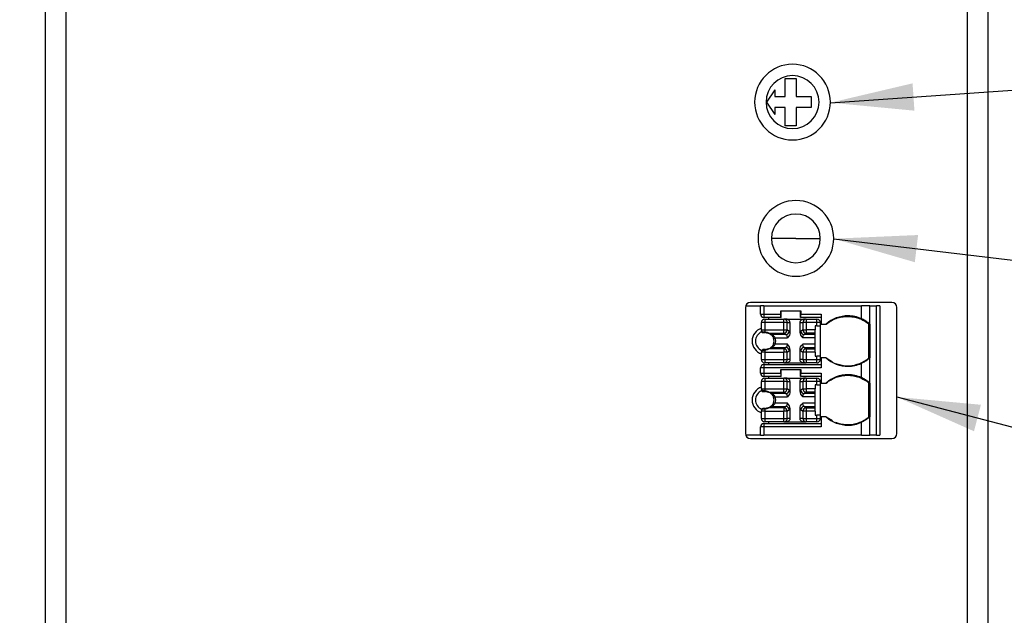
# Model space of a CAD drawing. Header units: millimetres. Extents: x 0 to 419, y 0 to 324.
# Tile 9 of 35: x 55 to 113, y 142 to 178. Entities that reach past the tile are written whole.
import ezdxf

# ---------------------------------------------------------------- set-up
doc = ezdxf.new("R2010")
doc.units = ezdxf.units.MM
doc.header["$LTSCALE"] = 1.5
doc.layers.add('DIMENSIONS', color=140, linetype='Continuous', lineweight=25)
doc.styles.add('SLDTEXTSTYLE0', font='TXT', dxfattribs={"width": 0.7})
doc.dimstyles.new('SLDDIMSTYLE1', dxfattribs={"dimtxt": 3.237012, "dimasz": 4.953, "dimexe": 0, "dimexo": 0.0625, "dimgap": 0.809253, "dimtad": 0, "dimtih": 1, "dimtoh": 1, "dimdec": 1, "dimrnd": 1e-09, "dimzin": 12, "dimdsep": 46, "dimtxsty": 'SLDTEXTSTYLE0', "dimsah": 1, "dimcen": 0.09, "dimadec": 0, "dimazin": 3, "dimtfac": 1, "dimtdec": 1, "dimtofl": 0, "dimtmove": 0, "dimatfit": 3, "dimfxl": 0, "dimfrac": 2, "dimtolj": 1, "dimtzin": 12, "dimarcsym": 0})
doc.dimstyles.new('SLDDIMSTYLE2', dxfattribs={"dimtxt": 0.18, "dimasz": 4.953, "dimexe": 0, "dimexo": 0.0625, "dimgap": 0, "dimtad": 0, "dimtih": 1, "dimtoh": 1, "dimdec": 0, "dimrnd": 1e-09, "dimzin": 0, "dimdsep": 46, "dimtxsty": 'Standard', "dimsah": 1, "dimcen": 0.09, "dimadec": 0, "dimazin": 0, "dimtfac": 4.953, "dimtdec": 0, "dimtofl": 0, "dimtmove": 0, "dimatfit": 3, "dimfxl": 0, "dimfrac": 2, "dimtolj": 1, "dimtzin": 0, "dimarcsym": 0})

# ---------------------------------------------------------------- blocks, each defined once
blk = doc.blocks.new('_D_1')
at = {"layer": 'DIMENSIONS'}
for p, q in [((54.585, 208.309), (36.328, 208.309)), ((41.09, 208.309), (41.09, 163.074)), ((36.281, 157.205), (35.194, 157.205)), ((35.194, 157.205), (35.194, 152.06)), ((45.9, 157.205), (46.987, 157.205)), ((46.987, 157.205), (46.987, 152.06)), ((35.194, 152.06), (36.281, 152.06)), ((46.987, 152.06), (45.9, 152.06)), ((41.09, 84.709), (41.09, 151.336)), ((54.585, 84.709), (36.328, 84.709))]:
    blk.add_line(p, q, dxfattribs=at)
for points in [[(41.09, 208.309), (40.328, 203.356), (41.852, 203.356)], [(41.09, 84.709), (41.852, 89.662), (40.328, 89.662)]]:
    blk.add_solid(points, dxfattribs=at)
at = {"layer": 'DIMENSIONS', "char_height": 3.175, "attachment_point": 1, "style": 'SLDTEXTSTYLE0'}
for s, insert in [('123.6', (34.934, 162.022)), ('4.87', (36.281, 156.153))]:
    blk.add_mtext(s, dxfattribs=dict(at, insert=insert))
blk = doc.blocks.new('_D_2')
at = {"layer": 'DIMENSIONS'}
for p, q in [((71.185, 210.307), (21.469, 210.307)), ((26.232, 210.307), (26.232, 163.074)), ((21.422, 157.205), (20.335, 157.205)), ((20.335, 157.205), (20.335, 152.06)), ((31.041, 157.205), (32.128, 157.205)), ((32.128, 157.205), (32.128, 152.06)), ((20.335, 152.06), (21.422, 152.06)), ((32.128, 152.06), (31.041, 152.06)), ((26.232, 79.509), (26.232, 151.336)), ((75.185, 79.509), (21.469, 79.509))]:
    blk.add_line(p, q, dxfattribs=at)
for points in [[(26.232, 210.307), (25.47, 205.354), (26.994, 205.354)], [(26.232, 79.509), (26.994, 84.462), (25.47, 84.462)]]:
    blk.add_solid(points, dxfattribs=at)
at = {"layer": 'DIMENSIONS', "char_height": 3.175, "attachment_point": 1, "style": 'SLDTEXTSTYLE0'}
for s, insert in [('130.8', (20.076, 162.022)), ('5.15', (21.422, 156.153))]:
    blk.add_mtext(s, dxfattribs=dict(at, insert=insert))

msp = doc.modelspace()

# ---------------------------------------------------------------- linework, layer by layer
for p, q in [((56.09, 85.909), (56.09, 207.109)), ((57.29, 207.109), (57.29, 85.909)), ((110.89, 85.909), (110.89, 207.109)), ((112.09, 207.109), (112.09, 85.909)), ((100.05, 174.209), (100.7, 174.209)), ((100.05, 173.134), (100.05, 174.209)), ((100.7, 174.209), (100.7, 173.134)), ((99.43, 173.544), (98.95, 172.809)), ((99.43, 173.544), (99.43, 173.134)), ((98.95, 172.809), (99.43, 172.074)), ((99.43, 173.134), (100.05, 173.134)), ((100.7, 173.134), (101.59, 173.134)), ((101.59, 173.134), (101.59, 172.484)), ((99.43, 172.484), (99.43, 172.074)), ((100.05, 172.484), (99.43, 172.484)), ((100.05, 171.409), (100.05, 172.484)), ((100.7, 172.484), (100.7, 171.409)), ((101.59, 172.484), (100.7, 172.484)), ((100.7, 171.409), (100.05, 171.409)), ((100.69, 164.709), (99.24, 164.709)), ((100.69, 164.709), (102.14, 164.709)), ((97.69, 160.609), (97.69, 153.109)), ((97.707, 160.709), (98.59, 160.709)), ((106.39, 160.909), (97.99, 160.909)), ((98.59, 160.209), (98.59, 160.709)), ((98.79, 160.709), (98.59, 160.709)), ((98.79, 160.709), (98.79, 160.209)), ((98.79, 160.709), (104.59, 160.709)), ((99.787, 160.209), (99.787, 160.409)), ((99.787, 160.409), (100.993, 160.409)), ((99.825, 160.009), (99.825, 160.409)), ((100.955, 160.009), (100.955, 160.409)), ((100.993, 160.409), (100.993, 160.209)), ((104.59, 159.937), (104.59, 160.709)), ((105.09, 160.709), (104.59, 160.709)), ((105.09, 159.609), (105.09, 160.709)), ((105.09, 160.709), (105.49, 160.709)), ((105.49, 153.009), (105.49, 160.709)), ((105.69, 160.709), (105.49, 160.709)), ((105.69, 160.709), (105.69, 153.009)), ((106.69, 153.109), (106.69, 160.609)), ((98.59, 160.209), (98.79, 160.209)), ((98.79, 160.209), (98.79, 160.009)), ((98.79, 160.209), (99.787, 160.209)), ((99.791, 160.009), (98.79, 160.009)), ((98.84, 159.909), (98.84, 159.709)), ((98.84, 159.909), (99.984, 159.909)), ((99.09, 159.909), (99.09, 160.009)), ((99.791, 160.009), (99.825, 160.009)), ((99.984, 159.709), (99.984, 159.909)), ((100.134, 159.909), (99.984, 159.909)), ((100.134, 159.909), (101.146, 159.909)), ((100.955, 160.009), (100.989, 160.009)), ((102.19, 160.009), (100.989, 160.009)), ((100.993, 160.209), (102.19, 160.209)), ((101.296, 159.909), (101.146, 159.909)), ((101.296, 159.909), (101.296, 159.709)), ((101.296, 159.909), (101.94, 159.909)), ((101.94, 159.709), (101.94, 159.909)), ((102.19, 160.209), (102.19, 159.609)), ((98.64, 159.275), (98.64, 159.709)), ((98.84, 159.709), (98.64, 159.709)), ((98.64, 159.275), (98.84, 159.275)), ((98.64, 159.275), (98.64, 159.209)), ((98.641, 159.193), (98.64, 159.209)), ((98.84, 159.709), (98.84, 159.275)), ((99.984, 159.709), (98.84, 159.709)), ((98.84, 159.275), (98.84, 159.143)), ((98.84, 159.275), (99.984, 159.275)), ((99.984, 159.275), (99.984, 159.709)), ((99.984, 159.079), (99.984, 159.275)), ((100.178, 159.275), (100.178, 159.709)), ((100.178, 159.709), (100.34, 159.709)), ((100.296, 159.186), (100.178, 159.275)), ((100.34, 159.709), (100.34, 159.107)), ((100.94, 159.107), (100.94, 159.709)), ((100.94, 159.709), (101.102, 159.709)), ((101.102, 159.275), (100.984, 159.186)), ((101.102, 159.709), (101.102, 159.275)), ((101.296, 159.709), (101.296, 159.275)), ((101.94, 159.709), (101.296, 159.709)), ((101.84, 159.275), (101.296, 159.275)), ((101.296, 159.275), (101.296, 159.079)), ((101.94, 159.509), (101.84, 159.509)), ((101.84, 159.509), (101.84, 159.275)), ((101.84, 159.079), (101.84, 159.275)), ((101.94, 159.509), (101.94, 159.709)), ((102.14, 159.709), (101.94, 159.709)), ((101.94, 159.509), (102.14, 159.509)), ((102.14, 159.709), (102.14, 159.509)), ((102.14, 159.509), (102.14, 157.709)), ((102.19, 159.609), (102.49, 159.609)), ((105.036, 157.609), (105.036, 159.609)), ((105.09, 159.609), (105.09, 157.609)), ((98.653, 159.173), (98.703, 159.116)), ((98.742, 159.109), (98.683, 159.139)), ((98.84, 159.143), (98.692, 159.143)), ((98.706, 159.117), (98.73, 159.116)), ((98.766, 159.109), (98.84, 159.109)), ((98.84, 159.143), (98.89, 159.143)), ((98.84, 159.143), (98.84, 159.109)), ((98.89, 159.109), (98.84, 159.109)), ((98.89, 159.109), (98.89, 159.143)), ((99.084, 159.079), (99.984, 159.079)), ((100.102, 158.99), (99.252, 158.99)), ((99.461, 158.793), (100.184, 158.793)), ((99.984, 159.079), (100.102, 158.99)), ((101.84, 158.793), (101.096, 158.793)), ((101.178, 158.99), (101.296, 159.079)), ((101.84, 158.99), (101.178, 158.99)), ((101.84, 159.079), (101.296, 159.079)), ((101.84, 158.99), (101.84, 159.079)), ((101.84, 158.793), (101.84, 158.99)), ((101.84, 158.425), (101.84, 158.793)), ((98.692, 158.075), (98.84, 158.075)), ((98.84, 158.109), (98.766, 158.109)), ((98.84, 158.109), (98.84, 158.075)), ((98.84, 158.109), (98.89, 158.109)), ((98.84, 158.075), (98.84, 157.943)), ((98.89, 158.075), (98.84, 158.075)), ((98.89, 158.075), (98.89, 158.109)), ((99.984, 158.14), (99.084, 158.14)), ((99.252, 158.229), (100.102, 158.229)), ((99.366, 158.456), (99.461, 158.425)), ((100.184, 158.425), (99.461, 158.425)), ((100.102, 158.229), (99.984, 158.14)), ((100.178, 157.943), (100.296, 158.032)), ((100.34, 158.112), (100.34, 157.509)), ((100.94, 157.509), (100.94, 158.112)), ((100.984, 158.032), (101.102, 157.943)), ((101.84, 158.425), (101.096, 158.425)), ((101.296, 158.14), (101.178, 158.229)), ((101.178, 158.229), (101.84, 158.229)), ((101.296, 158.14), (101.296, 157.943)), ((101.296, 158.14), (101.84, 158.14)), ((101.84, 158.229), (101.84, 158.425)), ((101.84, 158.14), (101.84, 158.229)), ((101.84, 157.943), (101.84, 158.14)), ((98.64, 158.009), (98.64, 157.943)), ((98.64, 157.509), (98.64, 157.943)), ((98.64, 157.509), (98.84, 157.509)), ((98.84, 157.943), (99.984, 157.943)), ((98.84, 157.943), (98.84, 157.509)), ((98.84, 157.509), (99.984, 157.509)), ((98.84, 157.509), (98.84, 157.309)), ((99.984, 157.509), (99.984, 157.943)), ((99.984, 157.309), (99.984, 157.509)), ((100.178, 157.509), (100.178, 157.943)), ((100.34, 157.509), (100.178, 157.509)), ((101.102, 157.509), (100.94, 157.509)), ((101.102, 157.943), (101.102, 157.509)), ((101.84, 157.943), (101.296, 157.943)), ((101.296, 157.943), (101.296, 157.509)), ((101.296, 157.509), (101.296, 157.309)), ((101.296, 157.509), (101.94, 157.509)), ((101.84, 157.943), (101.84, 157.709)), ((101.84, 157.709), (101.94, 157.709)), ((101.94, 157.509), (101.94, 157.709)), ((102.14, 157.709), (101.94, 157.709)), ((101.94, 157.309), (101.94, 157.509)), ((101.94, 157.509), (102.14, 157.509)), ((102.14, 157.709), (102.14, 157.509)), ((102.19, 157.609), (102.19, 157.009)), ((102.49, 157.609), (102.19, 157.609)), ((102.497, 157.609), (102.872, 157.384)), ((105.09, 157.609), (105.036, 157.609)), ((105.09, 156.109), (105.09, 157.609)), ((98.79, 157.009), (98.59, 157.009)), ((98.59, 156.709), (98.59, 157.009)), ((98.79, 157.209), (98.79, 157.009)), ((98.79, 157.209), (102.19, 157.209)), ((98.79, 157.009), (98.79, 156.709)), ((102.19, 157.009), (98.79, 157.009)), ((99.984, 157.309), (98.84, 157.309)), ((99.09, 157.209), (99.09, 157.309)), ((99.787, 156.709), (99.787, 156.909)), ((99.787, 156.909), (100.993, 156.909)), ((99.825, 156.509), (99.825, 156.909)), ((99.984, 157.309), (100.134, 157.309)), ((100.134, 157.309), (101.146, 157.309)), ((100.955, 156.509), (100.955, 156.909)), ((100.993, 156.909), (100.993, 156.709)), ((101.146, 157.309), (101.296, 157.309)), ((101.94, 157.309), (101.296, 157.309)), ((104.59, 156.437), (104.59, 157.282)), ((98.59, 156.709), (98.79, 156.709)), ((98.79, 156.709), (98.79, 156.509)), ((98.79, 156.709), (99.787, 156.709)), ((99.791, 156.509), (98.79, 156.509)), ((98.84, 156.409), (98.84, 156.209)), ((98.84, 156.409), (99.984, 156.409)), ((99.09, 156.409), (99.09, 156.509)), ((99.791, 156.509), (99.825, 156.509)), ((99.984, 156.209), (99.984, 156.409)), ((100.134, 156.409), (99.984, 156.409)), ((100.134, 156.409), (101.146, 156.409)), ((100.955, 156.509), (100.989, 156.509)), ((102.19, 156.509), (100.989, 156.509)), ((100.993, 156.709), (102.19, 156.709)), ((101.296, 156.409), (101.146, 156.409)), ((101.296, 156.409), (101.296, 156.209)), ((101.296, 156.409), (101.94, 156.409)), ((101.94, 156.209), (101.94, 156.409)), ((102.19, 156.709), (102.19, 156.109)), ((98.84, 156.209), (98.64, 156.209)), ((98.64, 155.775), (98.64, 156.209)), ((98.64, 155.775), (98.84, 155.775)), ((98.64, 155.775), (98.64, 155.709)), ((98.641, 155.693), (98.64, 155.709)), ((98.653, 155.673), (98.703, 155.616)), ((98.84, 156.209), (98.84, 155.775)), ((99.984, 156.209), (98.84, 156.209)), ((98.84, 155.775), (99.984, 155.775)), ((98.84, 155.775), (98.84, 155.643)), ((99.984, 155.775), (99.984, 156.209)), ((99.984, 155.579), (99.984, 155.775)), ((100.178, 155.775), (100.178, 156.209)), ((100.178, 156.209), (100.34, 156.209)), ((100.296, 155.686), (100.178, 155.775)), ((100.34, 156.209), (100.34, 155.607)), ((100.94, 156.209), (101.102, 156.209)), ((100.94, 155.607), (100.94, 156.209)), ((101.102, 155.775), (100.984, 155.686)), ((101.102, 156.209), (101.102, 155.775)), ((101.296, 156.209), (101.296, 155.775)), ((101.94, 156.209), (101.296, 156.209)), ((101.84, 155.775), (101.296, 155.775)), ((101.296, 155.775), (101.296, 155.579)), ((101.94, 156.009), (101.84, 156.009)), ((101.84, 156.009), (101.84, 155.775)), ((101.84, 155.579), (101.84, 155.775)), ((101.94, 156.009), (101.94, 156.209)), ((102.14, 156.209), (101.94, 156.209)), ((101.94, 156.009), (102.14, 156.009)), ((102.14, 156.209), (102.14, 156.009)), ((102.14, 156.009), (102.14, 154.209)), ((102.19, 156.109), (102.49, 156.109)), ((105.036, 154.109), (105.036, 156.109)), ((105.09, 156.109), (105.09, 154.109)), ((98.742, 155.609), (98.683, 155.639)), ((98.84, 155.643), (98.692, 155.643)), ((98.706, 155.617), (98.73, 155.616)), ((98.766, 155.609), (98.84, 155.609)), ((98.84, 155.643), (98.89, 155.643)), ((98.84, 155.643), (98.84, 155.609)), ((98.89, 155.609), (98.84, 155.609)), ((98.89, 155.609), (98.89, 155.643)), ((99.084, 155.579), (99.984, 155.579)), ((100.102, 155.49), (99.252, 155.49)), ((99.366, 155.263), (99.461, 155.293)), ((99.461, 155.293), (100.184, 155.293)), ((99.984, 155.579), (100.102, 155.49)), ((101.84, 155.293), (101.096, 155.293)), ((101.178, 155.49), (101.296, 155.579)), ((101.84, 155.49), (101.178, 155.49)), ((101.84, 155.579), (101.296, 155.579)), ((101.84, 155.49), (101.84, 155.579)), ((101.84, 155.293), (101.84, 155.49)), ((101.84, 154.925), (101.84, 155.293)), ((98.64, 154.509), (98.64, 154.443)), ((98.692, 154.575), (98.84, 154.575)), ((98.84, 154.609), (98.766, 154.609)), ((98.84, 154.609), (98.84, 154.575)), ((98.84, 154.609), (98.89, 154.609)), ((98.84, 154.575), (98.84, 154.443)), ((98.89, 154.575), (98.84, 154.575)), ((98.89, 154.575), (98.89, 154.609)), ((99.984, 154.64), (99.084, 154.64)), ((99.252, 154.729), (100.102, 154.729)), ((99.366, 154.956), (99.461, 154.925)), ((100.184, 154.925), (99.461, 154.925)), ((100.102, 154.729), (99.984, 154.64)), ((100.178, 154.443), (100.296, 154.532)), ((100.34, 154.612), (100.34, 154.009)), ((100.94, 154.009), (100.94, 154.612)), ((100.984, 154.532), (101.102, 154.443)), ((101.84, 154.925), (101.096, 154.925)), ((101.296, 154.64), (101.178, 154.729)), ((101.178, 154.729), (101.84, 154.729)), ((101.296, 154.64), (101.296, 154.443)), ((101.296, 154.64), (101.84, 154.64)), ((101.84, 154.729), (101.84, 154.925)), ((101.84, 154.64), (101.84, 154.729)), ((101.84, 154.443), (101.84, 154.64)), ((98.64, 154.009), (98.64, 154.443)), ((98.64, 154.009), (98.84, 154.009)), ((98.84, 154.443), (99.984, 154.443)), ((98.84, 154.443), (98.84, 154.009)), ((98.84, 154.009), (99.984, 154.009)), ((98.84, 154.009), (98.84, 153.809)), ((99.984, 154.009), (99.984, 154.443)), ((99.984, 153.809), (99.984, 154.009)), ((100.178, 154.009), (100.178, 154.443)), ((100.34, 154.009), (100.178, 154.009)), ((101.102, 154.009), (100.94, 154.009)), ((101.102, 154.443), (101.102, 154.009)), ((101.84, 154.443), (101.296, 154.443)), ((101.296, 154.443), (101.296, 154.009)), ((101.296, 154.009), (101.94, 154.009)), ((101.296, 154.009), (101.296, 153.809)), ((101.84, 154.443), (101.84, 154.209)), ((101.84, 154.209), (101.94, 154.209)), ((101.94, 154.009), (101.94, 154.209)), ((102.14, 154.209), (101.94, 154.209)), ((101.94, 154.009), (102.14, 154.009)), ((101.94, 153.809), (101.94, 154.009)), ((102.14, 154.209), (102.14, 154.009)), ((102.19, 154.109), (102.19, 153.509)), ((102.49, 154.109), (102.19, 154.109)), ((102.497, 154.109), (102.872, 153.884)), ((105.09, 154.109), (105.036, 154.109)), ((105.09, 153.009), (105.09, 154.109)), ((98.59, 153.009), (98.59, 153.509)), ((98.79, 153.509), (98.59, 153.509)), ((98.79, 153.709), (98.79, 153.509)), ((98.79, 153.709), (102.19, 153.709)), ((98.79, 153.509), (98.79, 153.009)), ((102.19, 153.509), (98.79, 153.509)), ((99.984, 153.809), (98.84, 153.809)), ((99.09, 153.709), (99.09, 153.809)), ((99.984, 153.809), (100.134, 153.809)), ((100.134, 153.809), (101.146, 153.809)), ((101.146, 153.809), (101.296, 153.809)), ((101.94, 153.809), (101.296, 153.809)), ((104.59, 153.009), (104.59, 153.782)), ((98.59, 153.009), (97.707, 153.009)), ((97.99, 152.809), (106.39, 152.809)), ((98.59, 153.009), (98.79, 153.009)), ((104.59, 153.009), (98.79, 153.009)), ((104.59, 153.009), (105.09, 153.009)), ((105.49, 153.009), (105.09, 153.009)), ((105.49, 153.009), (105.69, 153.009))]:
    msp.add_line(p, q)
at = {"flags": 128}
for points in [[(100.178, 159.709), (100.167, 159.709), (100.152, 159.709), (100.131, 159.709), (100.107, 159.709), (100.079, 159.709), (100.049, 159.709), (100.017, 159.709), (99.984, 159.709)], [(99.984, 159.275), (100.017, 159.275), (100.049, 159.275), (100.079, 159.275), (100.107, 159.275), (100.131, 159.275), (100.152, 159.275), (100.167, 159.275), (100.178, 159.275)], [(101.296, 159.709), (101.263, 159.709), (101.231, 159.709), (101.201, 159.709), (101.173, 159.709), (101.149, 159.709), (101.129, 159.709), (101.113, 159.709), (101.102, 159.709)], [(101.102, 159.275), (101.113, 159.275), (101.129, 159.275), (101.149, 159.275), (101.173, 159.275), (101.201, 159.275), (101.231, 159.275), (101.263, 159.275), (101.296, 159.275)], [(99.366, 158.763), (99.368, 158.763), (99.373, 158.765), (99.382, 158.768), (99.394, 158.772), (99.408, 158.776), (99.425, 158.782), (99.443, 158.787), (99.461, 158.793)], [(99.984, 158.14), (99.984, 158.131), (99.984, 158.116), (99.984, 158.096), (99.984, 158.071), (99.984, 158.043), (99.984, 158.011), (99.984, 157.978), (99.984, 157.943)], [(98.84, 157.943), (98.801, 157.943), (98.764, 157.943), (98.729, 157.943), (98.699, 157.943), (98.674, 157.943), (98.655, 157.943), (98.644, 157.943), (98.64, 157.943)], [(100.178, 157.943), (100.167, 157.943), (100.152, 157.943), (100.131, 157.943), (100.107, 157.943), (100.079, 157.943), (100.049, 157.943), (100.017, 157.943), (99.984, 157.943)], [(99.984, 157.509), (100.017, 157.509), (100.049, 157.509), (100.079, 157.509), (100.107, 157.509), (100.131, 157.509), (100.152, 157.509), (100.167, 157.509), (100.178, 157.509)], [(101.296, 157.943), (101.263, 157.943), (101.231, 157.943), (101.201, 157.943), (101.173, 157.943), (101.149, 157.943), (101.129, 157.943), (101.113, 157.943), (101.102, 157.943)], [(101.102, 157.509), (101.113, 157.509), (101.129, 157.509), (101.149, 157.509), (101.173, 157.509), (101.201, 157.509), (101.231, 157.509), (101.263, 157.509), (101.296, 157.509)], [(100.178, 156.209), (100.167, 156.209), (100.152, 156.209), (100.131, 156.209), (100.107, 156.209), (100.079, 156.209), (100.049, 156.209), (100.017, 156.209), (99.984, 156.209)], [(99.984, 155.775), (100.017, 155.775), (100.049, 155.775), (100.079, 155.775), (100.107, 155.775), (100.131, 155.775), (100.152, 155.775), (100.167, 155.775), (100.178, 155.775)], [(101.296, 156.209), (101.263, 156.209), (101.231, 156.209), (101.201, 156.209), (101.173, 156.209), (101.149, 156.209), (101.129, 156.209), (101.113, 156.209), (101.102, 156.209)], [(101.102, 155.775), (101.113, 155.775), (101.129, 155.775), (101.149, 155.775), (101.173, 155.775), (101.201, 155.775), (101.231, 155.775), (101.263, 155.775), (101.296, 155.775)], [(99.984, 154.64), (99.984, 154.631), (99.984, 154.616), (99.984, 154.596), (99.984, 154.571), (99.984, 154.543), (99.984, 154.511), (99.984, 154.478), (99.984, 154.443)], [(98.84, 154.443), (98.801, 154.443), (98.764, 154.443), (98.729, 154.443), (98.699, 154.443), (98.674, 154.443), (98.655, 154.443), (98.644, 154.443), (98.64, 154.443)], [(100.178, 154.443), (100.167, 154.443), (100.152, 154.443), (100.131, 154.443), (100.107, 154.443), (100.079, 154.443), (100.049, 154.443), (100.017, 154.443), (99.984, 154.443)], [(99.984, 154.009), (100.017, 154.009), (100.049, 154.009), (100.079, 154.009), (100.107, 154.009), (100.131, 154.009), (100.152, 154.009), (100.167, 154.009), (100.178, 154.009)], [(101.296, 154.443), (101.263, 154.443), (101.231, 154.443), (101.201, 154.443), (101.173, 154.443), (101.149, 154.443), (101.129, 154.443), (101.113, 154.443), (101.102, 154.443)], [(101.102, 154.009), (101.113, 154.009), (101.129, 154.009), (101.149, 154.009), (101.173, 154.009), (101.201, 154.009), (101.231, 154.009), (101.263, 154.009), (101.296, 154.009)]]:
    msp.add_lwpolyline(points, dxfattribs=at)
for centre, radius, start, end in [((100.49, 172.809), 2.25, 90, 270), ((100.49, 172.809), 2.25, 270, 90), ((100.49, 172.809), 1.575, 0, 180), ((100.49, 172.809), 1.575, 180, 0), ((100.69, 164.709), 2.25, 90, 270), ((100.69, 164.709), 2.25, 270, 90), ((100.69, 164.709), 1.45, 0, 180), ((100.69, 164.709), 1.45, 180, 0), ((97.99, 160.609), 0.3, 90, 180), ((106.39, 160.609), 0.3, 0, 90), ((98.79, 160.209), 0.2, 180, 270), ((98.84, 159.709), 0.2, 90, 180), ((99.981, 159.712), 0.197, 359.145, 89.11859), ((101.299, 159.712), 0.197, 90.88141, 180.855), ((101.94, 159.709), 0.2, 0, 90), ((103.79, 158.169), 1.94, 90, 132.07501), ((103.79, 158.169), 1.94, 65.64613, 90), ((98.89, 158.609), 0.8, 108.20928, 180), ((98.835, 159.275), 0.195, 180.07325, 222.767), ((99.972, 159.284), 0.206, 273.31961, 357.42659), ((100.09, 159.196), 0.206, 273.31916, 357.4279), ((101.19, 159.196), 0.206, 182.57324, 266.67963), ((101.308, 159.284), 0.206, 182.57278, 266.6804), ((98.89, 158.609), 0.8, 180, 251.79072), ((98.89, 158.609), 0.6, 113.29027, 180), ((98.89, 158.609), 0.6, 180, 247.35375), ((98.74, 159.209), 0.1, 216.90396, 270), ((98.766, 159.207), 0.0981, 220.78073, 269.91342), ((98.89, 158.609), 0.5, 0, 17.85994), ((98.89, 158.609), 0.5, 342.13994, 0), ((98.89, 158.609), 0.6, 342.13996, 17.85994), ((98.835, 157.943), 0.195, 137.233, 179.92675), ((98.766, 158.011), 0.0981, 90.08644, 139.21927), ((99.972, 157.934), 0.206, 2.5728, 86.68033), ((100.09, 158.023), 0.206, 2.57331, 86.67946), ((101.19, 158.023), 0.206, 93.31958, 177.42672), ((101.308, 157.934), 0.206, 93.31961, 177.42665), ((98.84, 157.509), 0.2, 180, 270), ((99.981, 157.506), 0.197, 270.88141, 0.85506), ((101.299, 157.506), 0.197, 179.14502, 269.11859), ((101.94, 157.509), 0.2, 270, 0), ((103.79, 159.049), 1.94, 227.92505, 270), ((98.79, 157.009), 0.2, 90, 180), ((103.79, 159.049), 1.94, 270, 294.35387), ((98.79, 156.709), 0.2, 180, 270), ((98.84, 156.209), 0.2, 90, 180), ((99.981, 156.212), 0.197, 359.145, 89.11859), ((101.299, 156.212), 0.197, 90.88141, 180.855), ((101.94, 156.209), 0.2, 0, 90), ((103.79, 154.669), 1.94, 90, 132.07501), ((103.79, 154.669), 1.94, 65.64613, 90), ((98.89, 155.109), 0.8, 108.20928, 180), ((98.835, 155.775), 0.195, 180.07325, 222.767), ((99.972, 155.784), 0.206, 273.31961, 357.42659), ((100.09, 155.696), 0.206, 273.31916, 357.4279), ((101.19, 155.696), 0.206, 182.57324, 266.67963), ((101.308, 155.784), 0.206, 182.57278, 266.6804), ((98.89, 155.109), 0.8, 180, 251.79072), ((98.89, 155.109), 0.6, 113.29027, 180), ((98.89, 155.109), 0.6, 180, 247.35375), ((98.74, 155.709), 0.1, 216.90396, 270), ((98.766, 155.707), 0.0981, 220.78073, 269.91342), ((98.89, 155.109), 0.5, 0, 17.85994), ((98.89, 155.109), 0.5, 342.1399, 0), ((98.89, 155.109), 0.6, 342.13996, 17.85994), ((98.835, 154.443), 0.195, 137.233, 179.92675), ((98.766, 154.511), 0.0981, 90.08644, 139.21927), ((99.972, 154.434), 0.206, 2.5728, 86.68033), ((100.09, 154.523), 0.206, 2.57331, 86.67946), ((101.19, 154.523), 0.206, 93.31958, 177.42672), ((101.308, 154.434), 0.206, 93.31961, 177.42665), ((98.84, 154.009), 0.2, 180, 270), ((99.981, 154.006), 0.197, 270.88141, 0.85508), ((101.299, 154.006), 0.197, 179.14494, 269.11859), ((101.94, 154.009), 0.2, 270, 0), ((103.79, 155.549), 1.94, 227.92505, 270), ((98.79, 153.509), 0.2, 90, 180), ((103.79, 155.549), 1.94, 270, 294.35387), ((97.99, 153.109), 0.3, 180, 270), ((106.39, 153.109), 0.3, 270, 0)]:
    msp.add_arc(centre, radius, start, end)
for points, knots in [([(99.791, 160.009), (99.791, 160.01), (99.79, 160.012), (99.789, 160.025), (99.789, 160.045), (99.788, 160.069), (99.788, 160.096), (99.788, 160.125), (99.787, 160.154), (99.787, 160.182), (99.787, 160.2), (99.787, 160.209)], [0, 0, 0, 0, 0.138025, 0.26933, 0.393909, 0.51176, 0.622881, 0.727267, 0.824917, 0.915829, 1, 1, 1, 1]), ([(100.34, 159.709), (100.339, 159.722), (100.338, 159.747), (100.327, 159.783), (100.308, 159.818), (100.277, 159.857), (100.22, 159.898), (100.166, 159.905), (100.134, 159.909)], [0, 0, 0, 0, 0.116497, 0.236465, 0.360139, 0.487735, 0.702797, 1, 1, 1, 1]), ([(100.94, 159.709), (100.941, 159.722), (100.942, 159.748), (100.958, 159.798), (100.996, 159.854), (101.054, 159.891), (101.106, 159.907), (101.133, 159.909), (101.146, 159.909)], [0, 0, 0, 0, 0.120662, 0.243048, 0.493536, 0.744896, 0.871733, 1, 1, 1, 1]), ([(100.989, 160.009), (100.99, 160.01), (100.99, 160.011), (100.991, 160.027), (100.992, 160.064), (100.993, 160.12), (100.993, 160.17), (100.993, 160.196), (100.993, 160.209)], [0, 0, 0, 0, 0.12461, 0.250388, 0.500025, 0.749639, 0.874, 1, 1, 1, 1]), ([(102.497, 159.609), (102.673, 159.76), (102.873, 159.876), (103.199, 159.995), (103.309, 160.025), (103.535, 160.065), (103.651, 160.075), (103.881, 160.075), (103.996, 160.065), (104.221, 160.025), (104.334, 159.995), (104.658, 159.876), (104.859, 159.76), (105.036, 159.609)], [0, 0, 0, 0, 0.25, 0.25, 0.375, 0.375, 0.5, 0.5, 0.625, 0.625, 0.75, 0.75, 1, 1, 1, 1]), ([(105.09, 159.609), (105.09, 159.609), (105.081, 159.617), (105.042, 159.651), (105.011, 159.678), (104.92, 159.747), (104.861, 159.789), (104.73, 159.868), (104.658, 159.906), (104.59, 159.937)], [0, 0, 0, 0, 0.25, 0.25, 0.5, 0.5, 0.75, 0.75, 1, 1, 1, 1]), ([(98.642, 159.21), (98.642, 159.204), (98.642, 159.191), (98.648, 159.172), (98.657, 159.154), (98.666, 159.144), (98.671, 159.139)], [0, 0, 0, 0, 0.232709, 0.479628, 0.737025, 1, 1, 1, 1]), ([(98.89, 159.143), (98.903, 159.143), (98.927, 159.142), (98.963, 159.135), (98.996, 159.125), (99.031, 159.11), (99.065, 159.092), (99.078, 159.083), (99.084, 159.079)], [0, 0, 0, 0, 0.149074, 0.295849, 0.4384, 0.577537, 0.794614, 1, 1, 1, 1]), ([(98.89, 159.109), (98.922, 159.109), (98.954, 159.106), (99.013, 159.095), (99.041, 159.086), (99.052, 159.082)], [0, 0, 0, 0, 0.5, 0.5, 1, 1, 1, 1]), ([(99.052, 159.082), (99.086, 159.071), (99.111, 159.058), (99.156, 159.034), (99.174, 159.021), (99.191, 159.008)], [0, 0, 0, 0, 0.5, 0.5, 1, 1, 1, 1]), ([(99.191, 159.008), (99.197, 159.004), (99.208, 158.995), (99.241, 158.966), (99.262, 158.944), (99.321, 158.87), (99.35, 158.813), (99.366, 158.763)], [0, 0, 0, 0, 0.25, 0.25, 0.5, 0.5, 1, 1, 1, 1]), ([(99.223, 158.982), (99.225, 158.98), (99.243, 158.965), (99.285, 158.921), (99.339, 158.85), (99.362, 158.791), (99.373, 158.763)], [0, 0, 0, 0, 0.05325, 0.387415, 0.702184, 1, 1, 1, 1]), ([(99.461, 158.793), (99.436, 158.845), (99.396, 158.89), (99.315, 158.956), (99.27, 158.981), (99.252, 158.99)], [0, 0, 0, 0, 0.5, 0.5, 1, 1, 1, 1]), ([(100.102, 158.99), (100.125, 158.981), (100.145, 158.958), (100.175, 158.887), (100.184, 158.84), (100.184, 158.793)], [0, 0, 0, 0, 0.5, 0.5, 1, 1, 1, 1]), ([(101.096, 158.793), (101.096, 158.84), (101.105, 158.887), (101.135, 158.958), (101.156, 158.981), (101.178, 158.99)], [0, 0, 0, 0, 0.5, 0.5, 1, 1, 1, 1]), ([(98.64, 158.009), (98.64, 158.013), (98.641, 158.025), (98.651, 158.043), (98.668, 158.061), (98.685, 158.071), (98.692, 158.075)], [0, 0, 0, 0, 0.181233, 0.534298, 0.800856, 1, 1, 1, 1]), ([(99.084, 158.14), (99.08, 158.137), (99.073, 158.132), (99.051, 158.119), (99.015, 158.101), (98.961, 158.08), (98.914, 158.077), (98.89, 158.075)], [0, 0, 0, 0, 0.142084, 0.286069, 0.439157, 0.715214, 1, 1, 1, 1]), ([(99.052, 158.136), (99.041, 158.132), (99.013, 158.124), (98.954, 158.112), (98.922, 158.109), (98.89, 158.109)], [0, 0, 0, 0, 0.5, 0.5, 1, 1, 1, 1]), ([(99.191, 158.21), (99.174, 158.197), (99.156, 158.185), (99.111, 158.16), (99.086, 158.148), (99.052, 158.136)], [0, 0, 0, 0, 0.5, 0.5, 1, 1, 1, 1]), ([(99.252, 158.229), (99.228, 158.211), (99.203, 158.194), (99.149, 158.166), (99.12, 158.152), (99.084, 158.14)], [0, 0, 0, 0, 0.5, 0.5, 1, 1, 1, 1]), ([(99.366, 158.456), (99.364, 158.45), (99.36, 158.438), (99.349, 158.41), (99.331, 158.372), (99.305, 158.329), (99.273, 158.286), (99.244, 158.255), (99.219, 158.233), (99.204, 158.22), (99.194, 158.212), (99.192, 158.211), (99.191, 158.21)], [0, 0, 0, 0, 0.041256, 0.091055, 0.2172, 0.356193, 0.485734, 0.690305, 0.771111, 0.903925, 0.95968, 1, 1, 1, 1]), ([(99.252, 158.229), (99.27, 158.238), (99.315, 158.262), (99.396, 158.329), (99.436, 158.374), (99.461, 158.425)], [0, 0, 0, 0, 0.5, 0.5, 1, 1, 1, 1]), ([(100.184, 158.425), (100.184, 158.378), (100.175, 158.332), (100.145, 158.261), (100.125, 158.237), (100.102, 158.229)], [0, 0, 0, 0, 0.5, 0.5, 1, 1, 1, 1]), ([(101.178, 158.229), (101.156, 158.237), (101.135, 158.261), (101.105, 158.332), (101.096, 158.378), (101.096, 158.425)], [0, 0, 0, 0, 0.5, 0.5, 1, 1, 1, 1]), ([(100.34, 157.509), (100.339, 157.496), (100.338, 157.471), (100.322, 157.42), (100.284, 157.364), (100.226, 157.327), (100.175, 157.311), (100.148, 157.31), (100.134, 157.309)], [0, 0, 0, 0, 0.120661, 0.243047, 0.493535, 0.744896, 0.871732, 1, 1, 1, 1]), ([(101.146, 157.309), (101.133, 157.31), (101.106, 157.312), (101.054, 157.327), (100.996, 157.365), (100.958, 157.421), (100.942, 157.471), (100.941, 157.496), (100.94, 157.509)], [0, 0, 0, 0, 0.126529, 0.254593, 0.508354, 0.760736, 0.879843, 1, 1, 1, 1]), ([(103.044, 157.282), (103.253, 157.221), (103.676, 157.099), (104.343, 157.194), (104.79, 157.41), (104.998, 157.579), (105.036, 157.609)], [0, 0, 0, 0, 0.306824, 0.61927, 0.931758, 1, 1, 1, 1]), ([(105.09, 157.609), (105.09, 157.609), (105.081, 157.601), (105.042, 157.567), (105.011, 157.541), (104.92, 157.471), (104.861, 157.43), (104.73, 157.35), (104.658, 157.313), (104.59, 157.282)], [0, 0, 0, 0, 0.25, 0.25, 0.5, 0.5, 0.75, 0.75, 1, 1, 1, 1]), ([(99.787, 156.709), (99.787, 156.696), (99.787, 156.67), (99.788, 156.62), (99.788, 156.564), (99.789, 156.527), (99.79, 156.511), (99.791, 156.51), (99.791, 156.509)], [0, 0, 0, 0, 0.124564, 0.250305, 0.499919, 0.749556, 0.873954, 1, 1, 1, 1]), ([(100.34, 156.209), (100.339, 156.222), (100.338, 156.247), (100.327, 156.283), (100.308, 156.318), (100.277, 156.357), (100.22, 156.398), (100.166, 156.405), (100.134, 156.409)], [0, 0, 0, 0, 0.116497, 0.236465, 0.360139, 0.487735, 0.702797, 1, 1, 1, 1]), ([(100.94, 156.209), (100.941, 156.222), (100.942, 156.248), (100.958, 156.298), (100.996, 156.354), (101.054, 156.391), (101.106, 156.407), (101.133, 156.409), (101.146, 156.409)], [0, 0, 0, 0, 0.120662, 0.243048, 0.493536, 0.744896, 0.871733, 1, 1, 1, 1]), ([(100.989, 156.509), (100.99, 156.51), (100.99, 156.511), (100.991, 156.527), (100.992, 156.564), (100.993, 156.62), (100.993, 156.67), (100.993, 156.696), (100.993, 156.709)], [0, 0, 0, 0, 0.12461, 0.250388, 0.500025, 0.749639, 0.874, 1, 1, 1, 1]), ([(102.497, 156.109), (102.673, 156.26), (102.873, 156.376), (103.199, 156.495), (103.309, 156.525), (103.535, 156.565), (103.651, 156.575), (103.881, 156.575), (103.996, 156.565), (104.221, 156.525), (104.334, 156.495), (104.658, 156.376), (104.859, 156.26), (105.036, 156.109)], [0, 0, 0, 0, 0.25, 0.25, 0.375, 0.375, 0.5, 0.5, 0.625, 0.625, 0.75, 0.75, 1, 1, 1, 1]), ([(105.09, 156.109), (105.09, 156.109), (105.081, 156.117), (105.042, 156.151), (105.011, 156.178), (104.92, 156.247), (104.861, 156.289), (104.73, 156.368), (104.658, 156.406), (104.59, 156.437)], [0, 0, 0, 0, 0.25, 0.25, 0.5, 0.5, 0.75, 0.75, 1, 1, 1, 1]), ([(98.642, 155.71), (98.642, 155.704), (98.642, 155.691), (98.648, 155.672), (98.657, 155.654), (98.666, 155.644), (98.671, 155.639)], [0, 0, 0, 0, 0.232709, 0.479628, 0.737025, 1, 1, 1, 1]), ([(98.89, 155.643), (98.903, 155.643), (98.927, 155.642), (98.963, 155.635), (98.996, 155.625), (99.031, 155.61), (99.065, 155.592), (99.078, 155.583), (99.084, 155.579)], [0, 0, 0, 0, 0.149074, 0.295849, 0.4384, 0.577537, 0.794614, 1, 1, 1, 1]), ([(98.89, 155.609), (98.922, 155.609), (98.954, 155.606), (99.013, 155.595), (99.041, 155.586), (99.052, 155.582)], [0, 0, 0, 0, 0.5, 0.5, 1, 1, 1, 1]), ([(99.052, 155.582), (99.086, 155.571), (99.111, 155.558), (99.156, 155.534), (99.174, 155.521), (99.191, 155.508)], [0, 0, 0, 0, 0.5, 0.5, 1, 1, 1, 1]), ([(99.191, 155.508), (99.197, 155.504), (99.208, 155.495), (99.241, 155.466), (99.262, 155.444), (99.321, 155.37), (99.35, 155.313), (99.366, 155.263)], [0, 0, 0, 0, 0.25, 0.25, 0.5, 0.5, 1, 1, 1, 1]), ([(99.223, 155.482), (99.225, 155.48), (99.243, 155.465), (99.285, 155.421), (99.339, 155.35), (99.362, 155.291), (99.373, 155.263)], [0, 0, 0, 0, 0.05325, 0.387415, 0.702184, 1, 1, 1, 1]), ([(99.461, 155.293), (99.436, 155.345), (99.396, 155.39), (99.315, 155.456), (99.27, 155.481), (99.252, 155.49)], [0, 0, 0, 0, 0.5, 0.5, 1, 1, 1, 1]), ([(100.102, 155.49), (100.125, 155.481), (100.145, 155.458), (100.175, 155.387), (100.184, 155.34), (100.184, 155.293)], [0, 0, 0, 0, 0.5, 0.5, 1, 1, 1, 1]), ([(101.096, 155.293), (101.096, 155.34), (101.105, 155.387), (101.135, 155.458), (101.156, 155.481), (101.178, 155.49)], [0, 0, 0, 0, 0.5, 0.5, 1, 1, 1, 1]), ([(98.64, 154.509), (98.64, 154.513), (98.641, 154.525), (98.651, 154.543), (98.668, 154.561), (98.685, 154.571), (98.692, 154.575)], [0, 0, 0, 0, 0.181233, 0.534298, 0.800856, 1, 1, 1, 1]), ([(99.084, 154.64), (99.08, 154.637), (99.073, 154.632), (99.051, 154.619), (99.015, 154.601), (98.961, 154.58), (98.914, 154.577), (98.89, 154.575)], [0, 0, 0, 0, 0.142084, 0.286069, 0.439157, 0.715214, 1, 1, 1, 1]), ([(99.052, 154.636), (99.041, 154.632), (99.013, 154.624), (98.954, 154.612), (98.922, 154.609), (98.89, 154.609)], [0, 0, 0, 0, 0.5, 0.5, 1, 1, 1, 1]), ([(99.191, 154.71), (99.174, 154.697), (99.156, 154.685), (99.111, 154.66), (99.086, 154.648), (99.052, 154.636)], [0, 0, 0, 0, 0.5, 0.5, 1, 1, 1, 1]), ([(99.252, 154.729), (99.228, 154.711), (99.203, 154.694), (99.149, 154.666), (99.12, 154.652), (99.084, 154.64)], [0, 0, 0, 0, 0.5, 0.5, 1, 1, 1, 1]), ([(99.366, 154.956), (99.364, 154.95), (99.36, 154.938), (99.349, 154.91), (99.331, 154.872), (99.305, 154.829), (99.273, 154.786), (99.244, 154.755), (99.219, 154.733), (99.204, 154.72), (99.194, 154.712), (99.192, 154.711), (99.191, 154.71)], [0, 0, 0, 0, 0.041256, 0.091055, 0.2172, 0.356193, 0.485734, 0.690305, 0.771111, 0.903925, 0.95968, 1, 1, 1, 1]), ([(99.252, 154.729), (99.27, 154.738), (99.315, 154.762), (99.396, 154.829), (99.436, 154.874), (99.461, 154.925)], [0, 0, 0, 0, 0.5, 0.5, 1, 1, 1, 1]), ([(100.184, 154.925), (100.184, 154.878), (100.175, 154.832), (100.145, 154.761), (100.125, 154.737), (100.102, 154.729)], [0, 0, 0, 0, 0.5, 0.5, 1, 1, 1, 1]), ([(101.178, 154.729), (101.156, 154.737), (101.135, 154.761), (101.105, 154.832), (101.096, 154.878), (101.096, 154.925)], [0, 0, 0, 0, 0.5, 0.5, 1, 1, 1, 1]), ([(100.34, 154.009), (100.339, 153.996), (100.338, 153.971), (100.322, 153.92), (100.284, 153.864), (100.226, 153.827), (100.175, 153.811), (100.148, 153.81), (100.134, 153.809)], [0, 0, 0, 0, 0.120661, 0.243047, 0.493535, 0.744896, 0.871732, 1, 1, 1, 1]), ([(101.146, 153.809), (101.133, 153.81), (101.106, 153.812), (101.054, 153.827), (100.996, 153.865), (100.958, 153.921), (100.942, 153.971), (100.941, 153.996), (100.94, 154.009)], [0, 0, 0, 0, 0.126529, 0.254593, 0.508354, 0.760736, 0.879843, 1, 1, 1, 1]), ([(103.044, 153.782), (103.253, 153.721), (103.676, 153.599), (104.343, 153.694), (104.79, 153.91), (104.998, 154.079), (105.036, 154.109)], [0, 0, 0, 0, 0.306824, 0.61927, 0.931758, 1, 1, 1, 1]), ([(105.09, 154.109), (105.09, 154.109), (105.081, 154.101), (105.042, 154.067), (105.011, 154.041), (104.92, 153.971), (104.861, 153.93), (104.73, 153.85), (104.658, 153.813), (104.59, 153.782)], [0, 0, 0, 0, 0.25, 0.25, 0.5, 0.5, 0.75, 0.75, 1, 1, 1, 1])]:
    msp.add_open_spline(points, degree=3, knots=knots)
for points in [[(98.64, 159.209), (98.64, 159.182), (98.66, 159.16), (98.692, 159.143)], [(100.296, 159.186), (100.312, 159.174), (100.327, 159.147), (100.34, 159.107)], [(100.94, 159.107), (100.953, 159.147), (100.968, 159.174), (100.984, 159.186)], [(99.052, 159.082), (99.062, 159.079), (99.073, 159.078), (99.084, 159.079)], [(99.084, 159.079), (99.153, 159.055), (99.204, 159.026), (99.252, 158.99)], [(99.191, 159.008), (99.208, 158.996), (99.23, 158.989), (99.252, 158.99)], [(100.34, 159.107), (100.34, 159.014), (100.301, 158.911), (100.184, 158.793)], [(100.94, 159.107), (100.94, 159.014), (100.979, 158.911), (101.096, 158.793)], [(99.084, 158.14), (99.073, 158.141), (99.062, 158.14), (99.052, 158.136)], [(99.191, 158.21), (99.209, 158.224), (99.232, 158.23), (99.252, 158.229)], [(100.34, 158.112), (100.34, 158.204), (100.301, 158.308), (100.184, 158.425)], [(100.34, 158.112), (100.327, 158.071), (100.312, 158.044), (100.296, 158.032)], [(100.94, 158.112), (100.94, 158.204), (100.979, 158.308), (101.096, 158.425)], [(100.984, 158.032), (100.968, 158.044), (100.953, 158.071), (100.94, 158.112)], [(98.64, 155.709), (98.64, 155.682), (98.66, 155.66), (98.692, 155.643)], [(100.296, 155.686), (100.312, 155.674), (100.327, 155.647), (100.34, 155.607)], [(100.94, 155.607), (100.953, 155.647), (100.968, 155.674), (100.984, 155.686)], [(99.052, 155.582), (99.062, 155.579), (99.073, 155.578), (99.084, 155.579)], [(99.084, 155.579), (99.153, 155.555), (99.204, 155.526), (99.252, 155.49)], [(99.191, 155.508), (99.208, 155.496), (99.23, 155.489), (99.252, 155.49)], [(100.34, 155.607), (100.34, 155.514), (100.301, 155.411), (100.184, 155.293)], [(100.94, 155.607), (100.94, 155.514), (100.979, 155.411), (101.096, 155.293)], [(99.084, 154.64), (99.073, 154.641), (99.062, 154.64), (99.052, 154.636)], [(99.191, 154.71), (99.209, 154.724), (99.232, 154.73), (99.252, 154.729)], [(100.34, 154.612), (100.34, 154.704), (100.301, 154.808), (100.184, 154.925)], [(100.34, 154.612), (100.327, 154.571), (100.312, 154.544), (100.296, 154.532)], [(100.94, 154.612), (100.94, 154.704), (100.979, 154.808), (101.096, 154.925)], [(100.984, 154.532), (100.968, 154.544), (100.953, 154.571), (100.94, 154.612)]]:
    msp.add_open_spline(points, degree=3)

# ---------------------------------------------------------------- dimensions: what is measured, and where the dimension line sits
at = {"layer": 'DIMENSIONS'}
for base, p1, p2, picture, middle in [((26.232, 79.509), (73.09, 210.307), (77.09, 79.509), '_D_2', (26.232, 157.205)), ((41.09, 84.709), (56.49, 208.309), (56.49, 84.709), '_D_1', (41.09, 157.205))]:
    dim = msp.add_linear_dim(base=base, p1=p1, p2=p2, angle=90, dimstyle='SLDDIMSTYLE1', dxfattribs=at)
    dim.commit()
    dim.dimension.update_dxf_attribs({"geometry": picture, "text_midpoint": middle, "dimtype": 160})

# ---------------------------------------------------------------- leaders
for points in [[(102.74, 172.776), (129.024, 174.569)], [(102.94, 164.693), (129.046, 161.558)], [(106.69, 155.286), (129.163, 149.422)]]:
    msp.add_leader(points, dimstyle='SLDDIMSTYLE2', dxfattribs=at)

doc.saveas('drawing.dxf')
